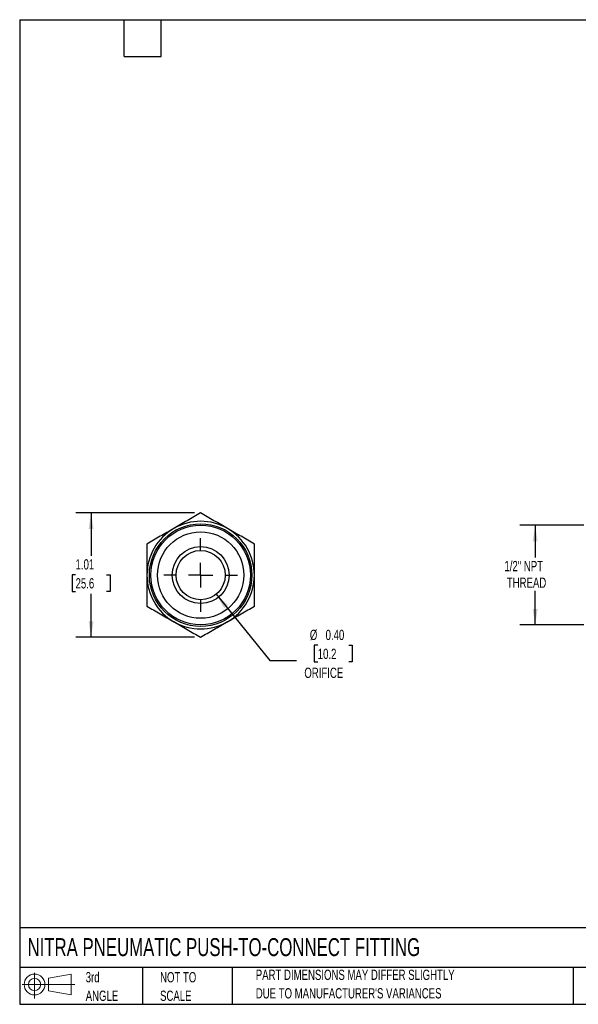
# Model space of a CAD drawing. Header units: inches. Extents: x 0.2 to 10.8, y 0.2 to 8.2.
# Tile 1 of 3: x 0.2 to 4.8, y 0.2 to 8.2. Entities that reach past the tile are written whole.
import ezdxf

# ---------------------------------------------------------------- set-up
doc = ezdxf.new("R2010")
doc.units = ezdxf.units.IN
doc.header["$MEASUREMENT"] = 0
doc.linetypes.add('SLD-Center', pattern=[0.75, 0.6, -0.05, 0.05, -0.05])
doc.linetypes.add('SLD-Solid', pattern=[0])
doc.layers.add('CENTER', color=40, linetype='SLD-Center')
doc.layers.add('SLD-DEFPOINTS', color=7, linetype='Continuous')
doc.layers.add('DIMENSIONS', color=140, linetype='SLD-Solid', lineweight=25)
doc.layers.add('TEXT', color=140, linetype='SLD-Solid', lineweight=25)
doc.styles.add('SLDTEXTSTYLE0', font='TXT', dxfattribs={"width": 0.7})
doc.dimstyles.new('SLDDIMSTYLE0', dxfattribs={"dimtxt": 0.084961, "dimasz": 0.13, "dimexe": 0, "dimexo": 0.0625, "dimgap": 0.02124, "dimtad": 0, "dimtih": 1, "dimtoh": 1, "dimrnd": 1e-09, "dimzin": 12, "dimdsep": 46, "dimtxsty": 'SLDTEXTSTYLE0', "dimsah": 1, "dimcen": 0.09, "dimadec": 0, "dimazin": 3, "dimtfac": 1, "dimtofl": 0, "dimtmove": 0, "dimatfit": 3, "dimfxl": 0, "dimfrac": 2, "dimtolj": 1, "dimtzin": 12, "dimarcsym": 0})
doc.dimstyles.new('SLDDIMSTYLE3', dxfattribs={"dimtxt": 0.084961, "dimasz": 0.13, "dimexe": 0, "dimexo": 0.0625, "dimgap": 0.02124, "dimtad": 0, "dimtih": 1, "dimtoh": 1, "dimrnd": 1e-09, "dimzin": 0, "dimdsep": 46, "dimtxsty": 'SLDTEXTSTYLE0', "dimsah": 1, "dimcen": 0, "dimadec": 0, "dimazin": 0, "dimtfac": 1, "dimtofl": 0, "dimtmove": 0, "dimatfit": 3, "dimfxl": 0, "dimfrac": 2, "dimtolj": 1, "dimtzin": 12, "dimarcsym": 0})

# ---------------------------------------------------------------- blocks, each defined once
blk = doc.blocks.new('Block11')
at = {"color": 7, "linetype": 'SLD-Solid', "lineweight": 18}
for p, q in [((0.1019, 0.2091), (0.1019, 0)), ((0.2157, 0.1641), (0.4006, 0.1981)), ((0.2157, 0.0628), (0.2157, 0.1641)), ((0.4006, 0.1981), (0.4006, 0.0288)), ((0, 0.1135), (0.4281, 0.1135)), ((0.2157, 0.0628), (0.4006, 0.0288))]:
    blk.add_line(p, q, dxfattribs=at)
for radius in [0.0846, 0.0506]:
    blk.add_circle((0.1019, 0.1135), radius, dxfattribs=at)
blk = doc.blocks.new('Block12')
at = {"layer": 'SLD-DEFPOINTS'}
blk.add_blockref('Block11', (0, 0), dxfattribs=at)
blk = doc.blocks.new('SW_NOTE_0_2')
at = {"layer": 'TEXT', "color": 0, "char_height": 0.083333, "attachment_point": 1, "style": 'SLDTEXTSTYLE0'}
for s, insert in [('PART DIMENSIONS MAY DIFFER SLIGHTLY', (0, 0.1074)), ("DUE TO MANUFACTURER'S VARIANCES", (0, -0.0431))]:
    blk.add_mtext(s, dxfattribs=dict(at, insert=insert))
blk = doc.blocks.new('SW_NOTE_0_3')
at = {"layer": 'TEXT', "color": 0, "char_height": 0.08333, "attachment_point": 1, "style": 'SLDTEXTSTYLE0'}
for s, insert in [('NOT TO', (0, 0.1074)), ('SCALE', (0, -0.0431))]:
    blk.add_mtext(s, dxfattribs=dict(at, insert=insert))
blk = doc.blocks.new('SW_NOTE_0_4')
at = {"layer": 'TEXT', "color": 0, "char_height": 0.08333, "attachment_point": 1, "style": 'SLDTEXTSTYLE0'}
for s, insert in [('3rd', (0, 0.1074)), ('ANGLE', (0, -0.0431))]:
    blk.add_mtext(s, dxfattribs=dict(at, insert=insert))
blk = doc.blocks.new('_D')
at = {"layer": 'DIMENSIONS'}
for p, q in [((4.8365, 4.142), (4.3173, 4.142)), ((4.4423, 4.142), (4.4423, 3.8799)), ((4.4423, 3.3329), (4.4423, 3.6098)), ((4.8365, 3.3329), (4.3173, 3.3329))]:
    blk.add_line(p, q, dxfattribs=at)
for points in [[(4.4423, 4.142), (4.4223, 4.012), (4.4623, 4.012)], [(4.4423, 3.3329), (4.4623, 3.4629), (4.4223, 3.4629)]]:
    blk.add_solid(points, dxfattribs=at)
at = {"layer": 'DIMENSIONS', "char_height": 0.08333, "attachment_point": 1, "style": 'SLDTEXTSTYLE0'}
for s, insert in [('1/2" NPT', (4.192, 3.8522)), ('THREAD', (4.2117, 3.7172))]:
    blk.add_mtext(s, dxfattribs=dict(at, insert=insert))
blk = doc.blocks.new('_D_6')
at = {"layer": 'DIMENSIONS'}
for p, q in [((1.8473, 3.5822), (2.2837, 3.0434)), ((2.6739, 3.1668), (2.6453, 3.1668)), ((2.6453, 3.1668), (2.6453, 3.0318)), ((2.9263, 3.1668), (2.9549, 3.1668)), ((2.9549, 3.1668), (2.9549, 3.0318)), ((2.2837, 3.0434), (2.5024, 3.0434)), ((2.6453, 3.0318), (2.6739, 3.0318)), ((2.9549, 3.0318), (2.9263, 3.0318))]:
    blk.add_line(p, q, dxfattribs=at)
blk.add_solid([(1.8473, 3.5822), (1.9136, 3.4685), (1.9447, 3.4937)], dxfattribs=at)
at = {"layer": 'DIMENSIONS', "char_height": 0.08333, "attachment_point": 1, "style": 'SLDTEXTSTYLE0'}
for s, insert in [('%%c', (2.6097, 3.2932)), ('0.40', (2.738, 3.2932)), ('10.2', (2.6739, 3.1392)), ('ORIFICE', (2.5649, 2.9851))]:
    blk.add_mtext(s, dxfattribs=dict(at, insert=insert))
blk = doc.blocks.new('_D_7')
at = {"layer": 'DIMENSIONS'}
for p, q in [((1.6716, 4.242), (0.7057, 4.242)), ((0.8307, 4.242), (0.8307, 3.8939)), ((0.7045, 3.7398), (0.676, 3.7398)), ((0.676, 3.7398), (0.676, 3.6048)), ((0.9569, 3.7398), (0.9855, 3.7398)), ((0.9855, 3.7398), (0.9855, 3.6048)), ((0.676, 3.6048), (0.7045, 3.6048)), ((0.9855, 3.6048), (0.9569, 3.6048)), ((0.8307, 3.2328), (0.8307, 3.5858)), ((1.6716, 3.2328), (0.7057, 3.2328))]:
    blk.add_line(p, q, dxfattribs=at)
for points in [[(0.8307, 4.242), (0.8107, 4.112), (0.8507, 4.112)], [(0.8307, 3.2328), (0.8507, 3.3628), (0.8107, 3.3628)]]:
    blk.add_solid(points, dxfattribs=at)
at = {"layer": 'DIMENSIONS', "char_height": 0.08333, "attachment_point": 1, "style": 'SLDTEXTSTYLE0'}
for s, insert in [('1.01', (0.7045, 3.8662)), ('25.6', (0.7045, 3.7122))]:
    blk.add_mtext(s, dxfattribs=dict(at, insert=insert))
blk = doc.blocks.new('SW_CENTERMARKSYMBOL_1')
at = {"layer": 'CENTER', "color": 0}
for p, q in [((0, 0.2), (0, 0.2998)), ((0, 0), (0, 0.1)), ((-0.2, 0), (-0.2998, 0)), ((0, 0), (-0.1, 0)), ((0, 0), (0, -0.1)), ((0, 0), (0.1, 0)), ((0.2, 0), (0.2998, 0)), ((0, -0.2), (0, -0.2998))]:
    blk.add_line(p, q, dxfattribs=at)

msp = doc.modelspace()

# ---------------------------------------------------------------- linework, layer by layer
for radius in [0.417, 0.4046, 0.3511, 0.2313, 0.1998]:
    msp.add_circle((1.7216, 3.7374), radius)
for start, end in [(60, 120), (120, 180), (0, 60), (180, 240), (300, 0), (240, 300)]:
    msp.add_arc((1.7216, 3.7374), 0.437, start, end)
for points in [[(1.7216, 4.242), (1.6856, 4.2213), (1.6495, 4.2004), (1.5767, 4.1584), (1.54, 4.1372), (1.5031, 4.1159)], [(1.9401, 4.1159), (1.9031, 4.1372), (1.8664, 4.1584), (1.7936, 4.2004), (1.7575, 4.2213), (1.7216, 4.242)], [(1.5031, 4.1159), (1.4661, 4.0945), (1.4294, 4.0734), (1.3566, 4.0313), (1.3205, 4.0105), (1.2846, 3.9897)], [(2.1586, 3.9897), (2.1226, 4.0105), (2.0865, 4.0313), (2.0137, 4.0734), (1.977, 4.0945), (1.9401, 4.1159)], [(1.2846, 3.9897), (1.2846, 3.9482), (1.2846, 3.9065), (1.2846, 3.8225), (1.2846, 3.7801), (1.2846, 3.7374)], [(2.1586, 3.7374), (2.1586, 3.7801), (2.1586, 3.8225), (2.1586, 3.9065), (2.1586, 3.9482), (2.1586, 3.9897)], [(1.2846, 3.7374), (1.2846, 3.6947), (1.2846, 3.6524), (1.2846, 3.5683), (1.2846, 3.5266), (1.2846, 3.4851)], [(2.1586, 3.4851), (2.1586, 3.5266), (2.1586, 3.5683), (2.1586, 3.6524), (2.1586, 3.6947), (2.1586, 3.7374)], [(1.2846, 3.4851), (1.3205, 3.4644), (1.3566, 3.4435), (1.4294, 3.4015), (1.4661, 3.3803), (1.5031, 3.359)], [(1.9401, 3.359), (1.977, 3.3803), (2.0137, 3.4015), (2.0865, 3.4435), (2.1226, 3.4644), (2.1586, 3.4851)], [(1.5031, 3.359), (1.54, 3.3376), (1.5767, 3.3164), (1.6495, 3.2744), (1.6856, 3.2536), (1.7216, 3.2328)], [(1.7216, 3.2328), (1.7575, 3.2536), (1.7936, 3.2744), (1.8664, 3.3164), (1.9031, 3.3376), (1.9401, 3.359)]]:
    msp.add_open_spline(points, degree=3, knots=[0, 0, 0, 0, 0.5, 0.5, 1, 1, 1, 1])
at = {"layer": 'TEXT'}
for p, q in [((0.25, 8.25), (10.75, 8.25)), ((0.25, 8.25), (0.25, 0.25)), ((1.1, 7.95), (1.1, 8.25)), ((1.4, 7.95), (1.4, 8.25)), ((1.1, 7.95), (1.4, 7.95)), ((10.75, 0.8711), (0.25, 0.8711)), ((10.75, 0.55), (0.25, 0.55)), ((1.25, 0.55), (1.25, 0.25)), ((1.9768, 0.55), (1.9768, 0.25)), ((4.7499, 0.55), (4.7499, 0.25)), ((0.25, 0.25), (10.75, 0.25))]:
    msp.add_line(p, q, dxfattribs=at)

# ---------------------------------------------------------------- block references
at = {"layer": 'CENTER'}
msp.add_blockref('SW_CENTERMARKSYMBOL_1', (1.7216, 3.7374), dxfattribs=at)
at = {"layer": 'SLD-DEFPOINTS'}
msp.add_blockref('Block12', (0.2692, 0.2974), dxfattribs=at)
at = {"layer": 'TEXT'}
for name, p in [('SW_NOTE_0_4', (0.787, 0.4043)), ('SW_NOTE_0_3', (1.3916, 0.4043)), ('SW_NOTE_0_2', (2.1701, 0.4241))]:
    msp.add_blockref(name, p, dxfattribs=at)

# ---------------------------------------------------------------- texts
at = {"layer": 'TEXT', "insert": (0.3136, 0.7875), "char_height": 0.145833, "attachment_point": 1, "style": 'SLDTEXTSTYLE0'}
msp.add_mtext('NITRA PNEUMATIC PUSH-TO-CONNECT FITTING', dxfattribs=at)

# ---------------------------------------------------------------- dimensions: what is measured, and where the dimension line sits
at = {"layer": 'DIMENSIONS'}
dim = msp.add_linear_dim(base=(0.8307, 3.2328), p1=(1.7216, 4.242), p2=(1.7216, 3.2328), angle=90, dimstyle='SLDDIMSTYLE0', dxfattribs=at)
dim.commit()
dim.dimension.update_dxf_attribs({"geometry": '_D_7', "text_midpoint": (0.8307, 3.7398), "dimtype": 160})
dim = msp.add_linear_dim(base=(4.4423, 3.3329), p1=(4.8865, 4.142), p2=(4.8865, 3.3329), angle=90, text='1/2" NPT\\PTHREAD', dimstyle='SLDDIMSTYLE0', dxfattribs=at)
dim.commit()
dim.dimension.update_dxf_attribs({"geometry": '_D', "text_midpoint": (4.4423, 3.7448), "dimtype": 160})
dim = msp.add_diameter_dim_2p(p1=(1.5958, 3.8927), p2=(1.8473, 3.5822), text='<>\\PORIFICE', dimstyle='SLDDIMSTYLE3', dxfattribs=at)
dim.commit()
dim.dimension.update_dxf_attribs({"geometry": '_D_6', "text_midpoint": (2.8001, 3.0993), "dimtype": 163})

doc.saveas('drawing.dxf')
